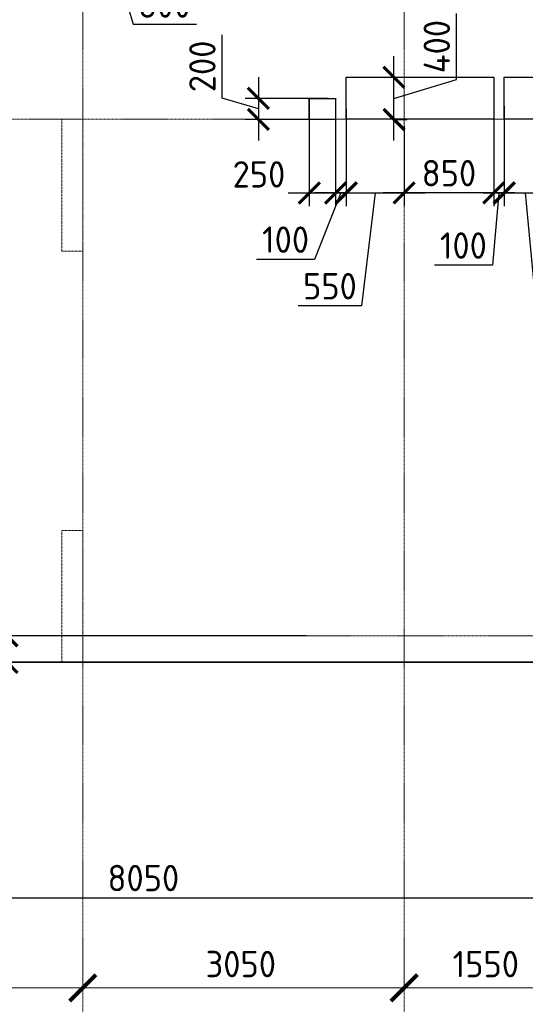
# Model space of a CAD drawing. Header units: millimetres. Extents: x -42044588 to 856694, y -806701 to 941911.
# Tile 125 of 256: x -180168 to -175370, y -285803 to -276465. Entities that reach past the tile are written whole.
import ezdxf

# ---------------------------------------------------------------- set-up
doc = ezdxf.new("R2010")
doc.units = ezdxf.units.MM
for name, pattern in [('______5', [1100, 800, -100, 100, -100]), ('DASHED', [7, 5, -2, 0]), ('осевая', [50.8, 31.75, -6.35, 6.35, -6.35])]:
    doc.linetypes.add(name, pattern=pattern)
doc.layers.add('Колонна_ бетон', color=7, linetype='Continuous', lineweight=50, true_color=0xb4b496)
for name, color, linetype, lineweight in [('Оси', 40, '______5', 18), ('Перекрытие ж_бетон', 1, 'Continuous', 30), ('РАЗМЕРЫ', 1, 'Continuous', 9)]:
    doc.layers.add(name, color=color, linetype=linetype, lineweight=lineweight)
doc.styles.add('GOST-2.304_Type-B', font='GOST_Common.ttf')
doc.dimstyles.new('СПДС', dxfattribs={"dimscale": 100, "dimtxt": 2.5, "dimasz": 2, "dimexe": 1.25, "dimexo": 0, "dimtad": 1, "dimdec": 0, "dimrnd": 5, "dimtxsty": 'GOST-2.304_Type-B', "dimblk": 'ARCHTICK', "dimcen": 2.5, "dimdle": 2, "dimclrd": 1, "dimclre": 1, "dimclrt": 1, "dimadec": 0, "dimazin": 2, "dimtfac": 0.75, "dimtdec": 0, "dimtmove": 1, "dimatfit": 3, "dimfxl": 0, "dimtolj": 1, "dimarcsym": 0})

# ---------------------------------------------------------------- blocks, each defined once
blk = doc.blocks.new('_ArchTick')
at = {"color": 0, "linetype": 'ByBlock', "const_width": 0.15}
blk.add_lwpolyline([(-0.5, -0.5), (0.5, 0.5)], dxfattribs=at)
blk = doc.blocks.new('*D6720')
at = {"color": 1, "lineweight": -2, "transparency": 16777216}
for p, q in [((-72354.7, -346038.9), (-72354.7, -345913.9)), ((-68904.7, -346038.9), (-68904.7, -345913.9)), ((-72554.7, -346038.9), (-68704.7, -346038.9))]:
    blk.add_line(p, q, dxfattribs=at)
at = {"layer": 'DEFPOINTS', "color": 0, "transparency": 16777216}
for p in [(-72354.7, -346038.9), (-68904.7, -346038.9), (-68904.7, -346038.9)]:
    blk.add_point(p, dxfattribs=at)
at = {"color": 1, "lineweight": -2, "transparency": 16777216, "xscale": 250, "yscale": 250, "zscale": 250, "rotation": 180}
blk.add_blockref('_ArchTick', (-72354.7, -346038.9), dxfattribs=at)
at = {"color": 1, "lineweight": -2, "transparency": 16777216, "xscale": 250, "yscale": 250, "zscale": 250}
blk.add_blockref('_ArchTick', (-68904.7, -346038.9), dxfattribs=at)
at = {"color": 1, "transparency": 16777216, "insert": (-70654.9, -345813.9), "char_height": 250, "width": 83333.333, "attachment_point": 5, "style": 'GOST-2.304_Type-B'}
blk.add_mtext('\\A1;3450', dxfattribs=at)
blk = doc.blocks.new('*D6721')
at = {"color": 1, "lineweight": -2, "transparency": 16777216}
for p, q in [((-68904.7, -346038.9), (-68904.7, -345913.9)), ((-65854.7, -346038.9), (-65854.7, -345913.9)), ((-69104.7, -346038.9), (-65654.7, -346038.9))]:
    blk.add_line(p, q, dxfattribs=at)
at = {"layer": 'DEFPOINTS', "color": 0, "transparency": 16777216}
for p in [(-68904.7, -346038.9), (-65854.7, -346038.9), (-65854.7, -346038.9)]:
    blk.add_point(p, dxfattribs=at)
at = {"color": 1, "lineweight": -2, "transparency": 16777216, "xscale": 250, "yscale": 250, "zscale": 250, "rotation": 180}
blk.add_blockref('_ArchTick', (-68904.7, -346038.9), dxfattribs=at)
at = {"color": 1, "lineweight": -2, "transparency": 16777216, "xscale": 250, "yscale": 250, "zscale": 250}
blk.add_blockref('_ArchTick', (-65854.7, -346038.9), dxfattribs=at)
at = {"color": 1, "transparency": 16777216, "insert": (-67404.9, -345813.9), "char_height": 250, "width": 83333.333, "attachment_point": 5, "style": 'GOST-2.304_Type-B'}
blk.add_mtext('\\A1;3050', dxfattribs=at)
blk = doc.blocks.new('*D6722')
at = {"color": 1, "lineweight": -2, "transparency": 16777216}
for p, q in [((-65854.71808, -346038.91005), (-65854.71808, -345913.91005)), ((-64304.71808, -346038.91005), (-64304.71808, -345913.91005)), ((-66054.71808, -346038.91005), (-64104.71808, -346038.91005))]:
    blk.add_line(p, q, dxfattribs=at)
at = {"layer": 'DEFPOINTS', "color": 0, "transparency": 16777216}
for p in [(-65854.71808, -346038.91005), (-64304.71808, -346038.91005), (-64304.71808, -346038.91005)]:
    blk.add_point(p, dxfattribs=at)
at = {"color": 1, "lineweight": -2, "transparency": 16777216, "xscale": 250, "yscale": 250, "zscale": 250, "rotation": 180}
blk.add_blockref('_ArchTick', (-65854.71808, -346038.91005), dxfattribs=at)
at = {"color": 1, "lineweight": -2, "transparency": 16777216, "xscale": 250, "yscale": 250, "zscale": 250}
blk.add_blockref('_ArchTick', (-64304.71808, -346038.91005), dxfattribs=at)
at = {"color": 1, "transparency": 16777216, "insert": (-65079.71808, -345813.91005), "char_height": 250, "width": 83333.3333333, "attachment_point": 5, "style": 'GOST-2.304_Type-B'}
blk.add_mtext('\\A1;1550', dxfattribs=at)
blk = doc.blocks.new('*D837')
at = {"layer": 'DEFPOINTS', "color": 0, "transparency": 16777216}
for p in [(-196783.4, -282559.1), (-194509.9, -282559.1), (-161702, -282559.1)]:
    blk.add_point(p, dxfattribs=at)
at = {"layer": 'РАЗМЕРЫ', "color": 1, "lineweight": -2, "transparency": 16777216}
for p, q in [((-197127.2, -282456), (-197127.2, -282206)), ((-196783.4, -282559.1), (-196783.4, -282359.1)), ((-196783.4, -282559.1), (-197127.2, -282456)), ((-161702, -282559.1), (-196908.4, -282559.1)), ((-194509.9, -282559.1), (-196908.4, -282559.1)), ((-196783.4, -282559.1), (-196783.4, -282759.1))]:
    blk.add_line(p, q, dxfattribs=at)
at = {"layer": 'РАЗМЕРЫ', "color": 1, "lineweight": -2, "transparency": 16777216, "xscale": 200, "yscale": 200, "zscale": 200}
for rotation in [90, 270]:
    blk.add_blockref('_ArchTick', (-196783.4, -282559.1), dxfattribs=dict(at, rotation=rotation))
at = {"layer": 'РАЗМЕРЫ', "color": 1, "lineweight": 0, "transparency": 16777216, "insert": (-197314.7, -282331), "char_height": 250, "attachment_point": 5, "rotation": 90, "style": 'GOST-2.304_Type-B'}
blk.add_mtext('\\A1;0', dxfattribs=at)
blk = doc.blocks.new('подложка стн 1-го этажа')
at = {"layer": 'Колонна_ бетон', "color": 252, "linetype": 'DASHED', "lineweight": 0, "ltscale": 0.5, "true_color": 0x939598, "transparency": 33554687}
for p, q in [((24843.8, 14611.8, -200), (24643.8, 14611.8, -200)), ((24643.8, 14611.8, -200), (24643.8, 14611.8, -200)), ((24643.8, 14611.8, -200), (24643.8, 13361.8, -200)), ((24843.8, 14611.8, -200), (24843.8, 14611.8, -200)), ((24843.8, 13361.8, -200), (24843.8, 14611.8, -200)), ((24843.8, 13361.8, -200), (24643.8, 13361.8, -200)), ((24643.8, 13361.8, -200), (24643.8, 13361.8, -200)), ((24843.8, 13361.8, -200), (24843.8, 13361.8, -200)), ((24643.8, 9461.8, -200), (24643.8, 10711.8, -200)), ((24843.8, 10711.8, -200), (24643.8, 10711.8, -200)), ((24843.8, 9461.8, -200), (24843.8, 10711.8, -200)), ((24643.8, 9461.8, -200), (24843.8, 9461.8, -200))]:
    blk.add_line(p, q, dxfattribs=at)
blk = doc.blocks.new('*D833')
at = {"layer": 'DEFPOINTS', "color": 0, "transparency": 16777216}
for p in [(-177450.6, -282309.1), (-180288.6, -282559.1), (-177469.1, -282559.1)]:
    blk.add_point(p, dxfattribs=at)
at = {"layer": 'РАЗМЕРЫ', "color": 1, "lineweight": -2, "transparency": 16777216}
for p, q in [((-180632.3, -282331), (-180632.3, -281731)), ((-180288.6, -282109.1), (-180288.6, -282759.1)), ((-180288.6, -282434.1), (-180632.3, -282331)), ((-177450.6, -282309.1), (-180413.6, -282309.1)), ((-177469.1, -282559.1), (-180413.6, -282559.1))]:
    blk.add_line(p, q, dxfattribs=at)
at = {"layer": 'РАЗМЕРЫ', "color": 1, "lineweight": -2, "transparency": 16777216, "xscale": 200, "yscale": 200, "zscale": 200}
for p, rotation in [((-180288.6, -282309.1), 90), ((-180288.6, -282559.1), 270)]:
    blk.add_blockref('_ArchTick', p, dxfattribs=dict(at, rotation=rotation))
at = {"layer": 'РАЗМЕРЫ', "color": 1, "lineweight": 0, "transparency": 16777216, "insert": (-180819.8, -282031), "char_height": 250, "attachment_point": 5, "rotation": 90, "style": 'GOST-2.304_Type-B'}
blk.add_mtext('\\A1;250', dxfattribs=at)
blk = doc.blocks.new('*D858')
at = {"layer": 'DEFPOINTS', "color": 0, "transparency": 16777216}
for p in [(-174969.7, -284339.1), (-183019.7, -284376.6), (-174969.7, -284793.2)]:
    blk.add_point(p, dxfattribs=at)
at = {"layer": 'РАЗМЕРЫ', "color": 1, "lineweight": -2, "transparency": 16777216}
for p, q in [((-174969.7, -284339.1), (-174969.7, -284918.2)), ((-183019.7, -284376.6), (-183019.7, -284918.2)), ((-183219.7, -284793.2), (-174769.7, -284793.2))]:
    blk.add_line(p, q, dxfattribs=at)
at = {"layer": 'РАЗМЕРЫ', "color": 1, "lineweight": -2, "transparency": 16777216, "xscale": 200, "yscale": 200, "zscale": 200, "rotation": 180}
blk.add_blockref('_ArchTick', (-183019.7, -284793.2), dxfattribs=at)
at = {"layer": 'РАЗМЕРЫ', "color": 1, "lineweight": -2, "transparency": 16777216, "xscale": 200, "yscale": 200, "zscale": 200}
blk.add_blockref('_ArchTick', (-174969.7, -284793.2), dxfattribs=at)
at = {"layer": 'РАЗМЕРЫ', "color": 1, "lineweight": 0, "transparency": 16777216, "insert": (-178994.7, -284605.7), "char_height": 250, "attachment_point": 5, "style": 'GOST-2.304_Type-B'}
blk.add_mtext('\\A1;8050', dxfattribs=at)
blk = doc.blocks.new('*D3365')
at = {"layer": 'DEFPOINTS', "color": 0, "transparency": 16777216}
for p in [(-177241.5, -277211.1), (-177903.1, -277411.1), (-177265.3, -277411.1)]:
    blk.add_point(p, dxfattribs=at)
at = {"layer": 'РАЗМЕРЫ', "color": 1, "lineweight": -2, "transparency": 16777216}
for p, q in [((-178246.8, -277208), (-178246.8, -276608)), ((-177903.1, -277011.1), (-177903.1, -277611.1)), ((-177903.1, -277311.1), (-178246.8, -277208)), ((-177241.5, -277211.1), (-178028.1, -277211.1)), ((-177265.3, -277411.1), (-178028.1, -277411.1))]:
    blk.add_line(p, q, dxfattribs=at)
at = {"layer": 'РАЗМЕРЫ', "color": 1, "lineweight": -2, "transparency": 16777216, "xscale": 200, "yscale": 200, "zscale": 200}
for p, rotation in [((-177903.1, -277211.1), 90), ((-177903.1, -277411.1), 270)]:
    blk.add_blockref('_ArchTick', p, dxfattribs=dict(at, rotation=rotation))
at = {"layer": 'РАЗМЕРЫ', "color": 1, "lineweight": 0, "transparency": 16777216, "insert": (-178434.3, -276908), "char_height": 250, "attachment_point": 5, "rotation": 90, "style": 'GOST-2.304_Type-B'}
blk.add_mtext('\\A1;200', dxfattribs=at)
blk = doc.blocks.new('*D3366')
at = {"layer": 'DEFPOINTS', "color": 0, "transparency": 16777216}
for p in [(-177419.7, -277209.1), (-177169.7, -277209.1), (-177169.7, -278108.3)]:
    blk.add_point(p, dxfattribs=at)
at = {"layer": 'РАЗМЕРЫ', "color": 1, "lineweight": -2, "transparency": 16777216}
for p, q in [((-177419.7, -277209.1), (-177419.7, -278233.3)), ((-177169.7, -277209.1), (-177169.7, -278233.3)), ((-177619.7, -278108.3), (-176969.7, -278108.3))]:
    blk.add_line(p, q, dxfattribs=at)
at = {"layer": 'РАЗМЕРЫ', "color": 1, "lineweight": -2, "transparency": 16777216, "xscale": 200, "yscale": 200, "zscale": 200, "rotation": 180}
blk.add_blockref('_ArchTick', (-177419.7, -278108.3), dxfattribs=at)
at = {"layer": 'РАЗМЕРЫ', "color": 1, "lineweight": -2, "transparency": 16777216, "xscale": 200, "yscale": 200, "zscale": 200}
blk.add_blockref('_ArchTick', (-177169.7, -278108.3), dxfattribs=at)
at = {"layer": 'РАЗМЕРЫ', "color": 1, "lineweight": 0, "transparency": 16777216, "insert": (-177897.5, -277932.2), "char_height": 250, "attachment_point": 5, "style": 'GOST-2.304_Type-B'}
blk.add_mtext('\\A1;250', dxfattribs=at)
blk = doc.blocks.new('*D3367')
at = {"layer": 'DEFPOINTS', "color": 0, "transparency": 16777216}
for p in [(-177069.5, -277309.1), (-176519.7, -277762.5), (-176519.7, -278108.3)]:
    blk.add_point(p, dxfattribs=at)
at = {"layer": 'РАЗМЕРЫ', "color": 1, "lineweight": -2, "transparency": 16777216}
for p, q in [((-177069.5, -277309.1), (-177069.5, -278233.3)), ((-176519.7, -277762.5), (-176519.7, -278233.3)), ((-177269.5, -278108.3), (-176319.7, -278108.3)), ((-176794.6, -278108.3), (-176924.1, -279180.3)), ((-176924.1, -279180.3), (-177524.1, -279180.3))]:
    blk.add_line(p, q, dxfattribs=at)
at = {"layer": 'РАЗМЕРЫ', "color": 1, "lineweight": -2, "transparency": 16777216, "xscale": 200, "yscale": 200, "zscale": 200, "rotation": 180}
blk.add_blockref('_ArchTick', (-177069.5, -278108.3), dxfattribs=at)
at = {"layer": 'РАЗМЕРЫ', "color": 1, "lineweight": -2, "transparency": 16777216, "xscale": 200, "yscale": 200, "zscale": 200}
blk.add_blockref('_ArchTick', (-176519.7, -278108.3), dxfattribs=at)
at = {"layer": 'РАЗМЕРЫ', "color": 1, "lineweight": 0, "transparency": 16777216, "insert": (-177224.1, -278992.8), "char_height": 250, "attachment_point": 5, "style": 'GOST-2.304_Type-B'}
blk.add_mtext('\\A1;550', dxfattribs=at)
blk = doc.blocks.new('*D3368')
at = {"layer": 'DEFPOINTS', "color": 0, "transparency": 16777216}
for p in [(-175169.6, -277159.1), (-175569.6, -277285.5), (-175169.6, -278108.3)]:
    blk.add_point(p, dxfattribs=at)
at = {"layer": 'РАЗМЕРЫ', "color": 1, "lineweight": -2, "transparency": 16777216}
for p, q in [((-175169.6, -277159.1), (-175169.6, -278233.3)), ((-175569.6, -277285.5), (-175569.6, -278233.3)), ((-175769.6, -278108.3), (-174969.6, -278108.3)), ((-175369.6, -278108.3), (-175232.1, -279578)), ((-175232.1, -279578), (-174607.1, -279578))]:
    blk.add_line(p, q, dxfattribs=at)
at = {"layer": 'РАЗМЕРЫ', "color": 1, "lineweight": -2, "transparency": 16777216, "xscale": 200, "yscale": 200, "zscale": 200, "rotation": 180}
blk.add_blockref('_ArchTick', (-175569.6, -278108.3), dxfattribs=at)
at = {"layer": 'РАЗМЕРЫ', "color": 1, "lineweight": -2, "transparency": 16777216, "xscale": 200, "yscale": 200, "zscale": 200}
blk.add_blockref('_ArchTick', (-175169.6, -278108.3), dxfattribs=at)
at = {"layer": 'РАЗМЕРЫ', "color": 1, "lineweight": 0, "transparency": 16777216, "insert": (-174919.6, -279390.5), "char_height": 250, "attachment_point": 5, "style": 'GOST-2.304_Type-B'}
blk.add_mtext('\\A1;400', dxfattribs=at)
blk = doc.blocks.new('*D3531')
at = {"layer": 'DEFPOINTS', "color": 0, "transparency": 16777216}
for p in [(-179569.7, -275067.5), (-178969.7, -275134.9), (-178969.7, -275915)]:
    blk.add_point(p, dxfattribs=at)
at = {"layer": 'РАЗМЕРЫ', "color": 1, "lineweight": -2, "transparency": 16777216}
for p, q in [((-179569.7, -275067.5), (-179569.7, -276040)), ((-178969.7, -275134.9), (-178969.7, -276040)), ((-179769.7, -275915), (-178769.7, -275915)), ((-179269.7, -275915), (-179091.6, -276508.7)), ((-179091.6, -276508.7), (-178491.6, -276508.7))]:
    blk.add_line(p, q, dxfattribs=at)
at = {"layer": 'РАЗМЕРЫ', "color": 1, "lineweight": -2, "transparency": 16777216, "xscale": 200, "yscale": 200, "zscale": 200, "rotation": 180}
blk.add_blockref('_ArchTick', (-179569.7, -275915), dxfattribs=at)
at = {"layer": 'РАЗМЕРЫ', "color": 1, "lineweight": -2, "transparency": 16777216, "xscale": 200, "yscale": 200, "zscale": 200}
blk.add_blockref('_ArchTick', (-178969.7, -275915), dxfattribs=at)
at = {"layer": 'РАЗМЕРЫ', "color": 1, "lineweight": 0, "transparency": 16777216, "insert": (-178791.6, -276321.2), "char_height": 250, "attachment_point": 5, "style": 'GOST-2.304_Type-B'}
blk.add_mtext('\\A1;600', dxfattribs=at)
blk = doc.blocks.new('*D3432')
at = {"layer": 'DEFPOINTS', "color": 0, "transparency": 16777216}
for p in [(-175669.5, -277248.1), (-175569.6, -277285.5), (-175669.5, -278108.3)]:
    blk.add_point(p, dxfattribs=at)
at = {"layer": 'РАЗМЕРЫ', "color": 1, "lineweight": -2, "transparency": 16777216}
for p, q in [((-175669.5, -277248.1), (-175669.5, -278233.3)), ((-175569.6, -277285.5), (-175569.6, -278233.3)), ((-175669.5, -278108.3), (-175869.5, -278108.3)), ((-175619.6, -278108.3), (-175682.6, -278794.8)), ((-175569.6, -278108.3), (-175669.5, -278108.3)), ((-175569.6, -278108.3), (-175669.5, -278108.3)), ((-175569.6, -278108.3), (-175369.6, -278108.3)), ((-175682.6, -278794.8), (-176232.6, -278794.8))]:
    blk.add_line(p, q, dxfattribs=at)
at = {"layer": 'РАЗМЕРЫ', "color": 1, "lineweight": -2, "transparency": 16777216, "xscale": 200, "yscale": 200, "zscale": 200}
blk.add_blockref('_ArchTick', (-175669.5, -278108.3), dxfattribs=at)
at = {"layer": 'РАЗМЕРЫ', "color": 1, "lineweight": -2, "transparency": 16777216, "xscale": 200, "yscale": 200, "zscale": 200, "rotation": 180}
blk.add_blockref('_ArchTick', (-175569.6, -278108.3), dxfattribs=at)
at = {"layer": 'РАЗМЕРЫ', "color": 1, "lineweight": 0, "transparency": 16777216, "insert": (-175957.6, -278607.3), "char_height": 250, "attachment_point": 5, "style": 'GOST-2.304_Type-B'}
blk.add_mtext('\\A1;100', dxfattribs=at)
blk = doc.blocks.new('*D3532')
at = {"layer": 'DEFPOINTS', "color": 0, "transparency": 16777216}
for p in [(-175669.5, -277309.1), (-176519.7, -277474.2), (-176519.7, -278108.3)]:
    blk.add_point(p, dxfattribs=at)
at = {"layer": 'РАЗМЕРЫ', "color": 1, "lineweight": -2, "transparency": 16777216}
for p, q in [((-175669.5, -277309.1), (-175669.5, -278233.3)), ((-176519.7, -277474.2), (-176519.7, -278233.3)), ((-175469.5, -278108.3), (-176719.7, -278108.3))]:
    blk.add_line(p, q, dxfattribs=at)
at = {"layer": 'РАЗМЕРЫ', "color": 1, "lineweight": -2, "transparency": 16777216, "xscale": 200, "yscale": 200, "zscale": 200, "rotation": 180}
blk.add_blockref('_ArchTick', (-176519.7, -278108.3), dxfattribs=at)
at = {"layer": 'РАЗМЕРЫ', "color": 1, "lineweight": -2, "transparency": 16777216, "xscale": 200, "yscale": 200, "zscale": 200}
blk.add_blockref('_ArchTick', (-175669.5, -278108.3), dxfattribs=at)
at = {"layer": 'РАЗМЕРЫ', "color": 1, "lineweight": 0, "transparency": 16777216, "insert": (-176094.6, -277920.8), "char_height": 250, "attachment_point": 5, "style": 'GOST-2.304_Type-B'}
blk.add_mtext('\\A1;850', dxfattribs=at)
blk = doc.blocks.new('*D3433')
at = {"layer": 'DEFPOINTS', "color": 0, "transparency": 16777216}
for p in [(-176619.3, -277011.1), (-176616, -277011.1), (-176619.3, -277411.1)]:
    blk.add_point(p, dxfattribs=at)
at = {"layer": 'РАЗМЕРЫ', "color": 1, "lineweight": -2, "transparency": 16777216}
for p, q in [((-176022.2, -277033), (-176022.2, -276408)), ((-176616, -277611.1), (-176616, -276811.1)), ((-176619.3, -277011.1), (-176491, -277011.1)), ((-176616, -277211.1), (-176022.2, -277033)), ((-176619.3, -277411.1), (-176491, -277411.1))]:
    blk.add_line(p, q, dxfattribs=at)
at = {"layer": 'РАЗМЕРЫ', "color": 1, "lineweight": -2, "transparency": 16777216, "xscale": 200, "yscale": 200, "zscale": 200}
for p, rotation in [((-176616, -277011.1), 90), ((-176616, -277411.1), 270)]:
    blk.add_blockref('_ArchTick', p, dxfattribs=dict(at, rotation=rotation))
at = {"layer": 'РАЗМЕРЫ', "color": 1, "lineweight": 0, "transparency": 16777216, "insert": (-176209.7, -276720.5), "char_height": 250, "attachment_point": 5, "rotation": 90, "style": 'GOST-2.304_Type-B'}
blk.add_mtext('\\A1;400', dxfattribs=at)
blk = doc.blocks.new('*D3483')
at = {"layer": 'DEFPOINTS', "color": 0, "transparency": 16777216}
for p in [(-177069.5, -277309.1), (-177169.7, -277891.2), (-177169.7, -278108.3)]:
    blk.add_point(p, dxfattribs=at)
at = {"layer": 'РАЗМЕРЫ', "color": 1, "lineweight": -2, "transparency": 16777216}
for p, q in [((-177069.5, -277309.1), (-177069.5, -278233.3)), ((-177169.7, -277891.2), (-177169.7, -278233.3)), ((-177119.6, -278108.3), (-177369.8, -278738.6)), ((-177169.7, -278108.3), (-177369.7, -278108.3)), ((-177069.5, -278108.3), (-177169.7, -278108.3)), ((-177069.5, -278108.3), (-177169.7, -278108.3)), ((-177069.5, -278108.3), (-176869.5, -278108.3)), ((-177369.8, -278738.6), (-177919.8, -278738.6))]:
    blk.add_line(p, q, dxfattribs=at)
at = {"layer": 'РАЗМЕРЫ', "color": 1, "lineweight": -2, "transparency": 16777216, "xscale": 200, "yscale": 200, "zscale": 200}
blk.add_blockref('_ArchTick', (-177169.7, -278108.3), dxfattribs=at)
at = {"layer": 'РАЗМЕРЫ', "color": 1, "lineweight": -2, "transparency": 16777216, "xscale": 200, "yscale": 200, "zscale": 200, "rotation": 180}
blk.add_blockref('_ArchTick', (-177069.5, -278108.3), dxfattribs=at)
at = {"layer": 'РАЗМЕРЫ', "color": 1, "lineweight": 0, "transparency": 16777216, "insert": (-177644.8, -278551.1), "char_height": 250, "attachment_point": 5, "style": 'GOST-2.304_Type-B'}
blk.add_mtext('\\A1;100', dxfattribs=at)
blk = doc.blocks.new('блочина')
at = {"layer": 'Перекрытие ж_бетон', "color": 4}
for points in [[(122913, 55779.6), (122913, 56179.6), (124313, 56179.6), (124313, 55779.6)], [(124812.9, 55779.6), (124412.9, 55779.6), (124412.9, 56179.6), (124812.9, 56179.6)], [(122812.8, 55777.6), (122562.8, 55777.6), (122562.8, 55977.6), (122812.8, 55977.6)]]:
    blk.add_lwpolyline(points, close=True, dxfattribs=at)
blk = doc.blocks.new('оси блок 2')
at = {"layer": 'Оси', "color": 16, "linetype": 'осевая', "lineweight": 0, "ltscale": 0.25, "transparency": 33554687}
for p, q in [((-68904.7, -322543), (-68904.7, -347914.1)), ((-65854.7, -322543), (-65854.7, -347914.1)), ((-89822.3, -337801.3), (-37238.5, -337801.3)), ((-89822.3, -342701.3), (-37238.5, -342701.3))]:
    blk.add_line(p, q, dxfattribs=at)
for base, p1, p2, picture, middle in [((-68904.7, -346038.9), (-72354.7, -346038.9), (-68904.7, -346038.9), '*D6720', (-70654.9, -346038.9)), ((-65854.7, -346038.9), (-68904.7, -346038.9), (-65854.7, -346038.9), '*D6721', (-67404.9, -346038.9)), ((-64304.7, -346038.9), (-65854.7, -346038.9), (-64304.7, -346038.9), '*D6722', (-65079.7, -346038.9))]:
    dim = blk.add_linear_dim(base=base, p1=p1, p2=p2, dimstyle='СПДС', override={"dimgap": 1})
    dim.commit()
    dim.dimension.update_dxf_attribs({"geometry": picture, "text_midpoint": middle, "dimtype": 160})

msp = doc.modelspace()

# ---------------------------------------------------------------- linework, layer by layer
at = {"layer": 'Перекрытие ж_бетон'}
msp.add_lwpolyline([(-184419.594, -282559.146), (-178069.525, -282559.146), (-178069.522, -282559.146), (-174719.524, -282559.146), (-174719.524, -282559.146), (-172669.689, -282559.146)], dxfattribs=at)

# ---------------------------------------------------------------- block references
for name, p in [('подложка стн 1-го этажа', (-204413.612, -292020.941, 560)), ('блочина', (-299982.527, -333188.797))]:
    msp.add_blockref(name, p)
at = {"layer": 'РАЗМЕРЫ'}
msp.add_blockref('оси блок 2', (-110664.971, 60392.176), dxfattribs=at)

# ---------------------------------------------------------------- dimensions: what is measured, and where the dimension line sits
at = {"layer": 'РАЗМЕРЫ', "lineweight": 0}
for base, p1, p2, picture, middle in [((-178969.733, -275914.961, 200), (-179569.689, -275067.451, 200), (-178969.733, -275134.886, 200), '*D3531', (-179029.086, -276321.211, 200)), ((-176519.689, -278108.256, 200), (-175669.485, -277309.146, 200), (-176519.689, -277474.243, 200), '*D3532', (-176094.587, -277920.756, 200)), ((-174969.689, -284793.241), (-183019.689, -284376.583), (-174969.689, -284339.144), '*D858', (-178994.689, -284605.741))]:
    dim = msp.add_linear_dim(base=base, p1=p1, p2=p2, dimstyle='СПДС', override={"dimrnd": 5}, dxfattribs=at)
    dim.commit()
    dim.dimension.update_dxf_attribs({"geometry": picture, "text_midpoint": middle})
for base, p1, p2, picture, middle in [((-176615.975, -277011.149, 200), (-176619.276, -277411.149, 200), (-176619.276, -277011.149, 200), '*D3433', (-176209.725, -276970.524, 200)), ((-177903.094, -277411.147, 200), (-177241.531, -277211.146, 200), (-177265.264, -277411.147, 200), '*D3365', (-178434.344, -277145.522, 200)), ((-180288.561, -282559.111), (-177450.635, -282309.112), (-177469.058, -282559.111), '*D833', (-180819.811, -282268.487)), ((-196783.425839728, -282559.146060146), (-161702.015667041, -282559.146060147), (-194509.93210598, -282559.146060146), '*D837', (-197314.675839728, -282393.521060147))]:
    dim = msp.add_linear_dim(base=base, p1=p1, p2=p2, angle=90, dimstyle='СПДС', override={"dimrnd": 5}, dxfattribs=at)
    dim.commit()
    dim.dimension.update_dxf_attribs({"geometry": picture, "text_midpoint": middle})
for base, p1, p2, picture, middle in [((-177169.687, -278108.256, 200), (-177419.687, -277209.146, 200), (-177169.687, -277209.146, 200), '*D3366', (-177897.526, -278119.67, 200)), ((-175169.628, -278108.256, 200), (-175569.628, -277285.465, 200), (-175169.628, -277159.146, 200), '*D3368', (-175169.628, -279577.954, 200)), ((-177169.687, -278108.256, 200), (-177069.485, -277309.146, 200), (-177169.687, -277891.151, 200), '*D3483', (-177432.306, -278738.576, 200)), ((-176519.689, -278108.256, 200), (-177069.485, -277309.146, 200), (-176519.689, -277762.522, 200), '*D3367', (-176986.598, -279180.347, 200)), ((-175669.485, -278108.256, 200), (-175569.628, -277285.465, 200), (-175669.485, -277248.116, 200), '*D3432', (-175745.098, -278794.787, 200))]:
    dim = msp.add_linear_dim(base=base, p1=p1, p2=p2, dimstyle='СПДС', override={"dimrnd": 5}, dxfattribs=at)
    dim.commit()
    dim.dimension.update_dxf_attribs({"geometry": picture, "text_midpoint": middle, "dimtype": 160})

doc.saveas('drawing.dxf')
